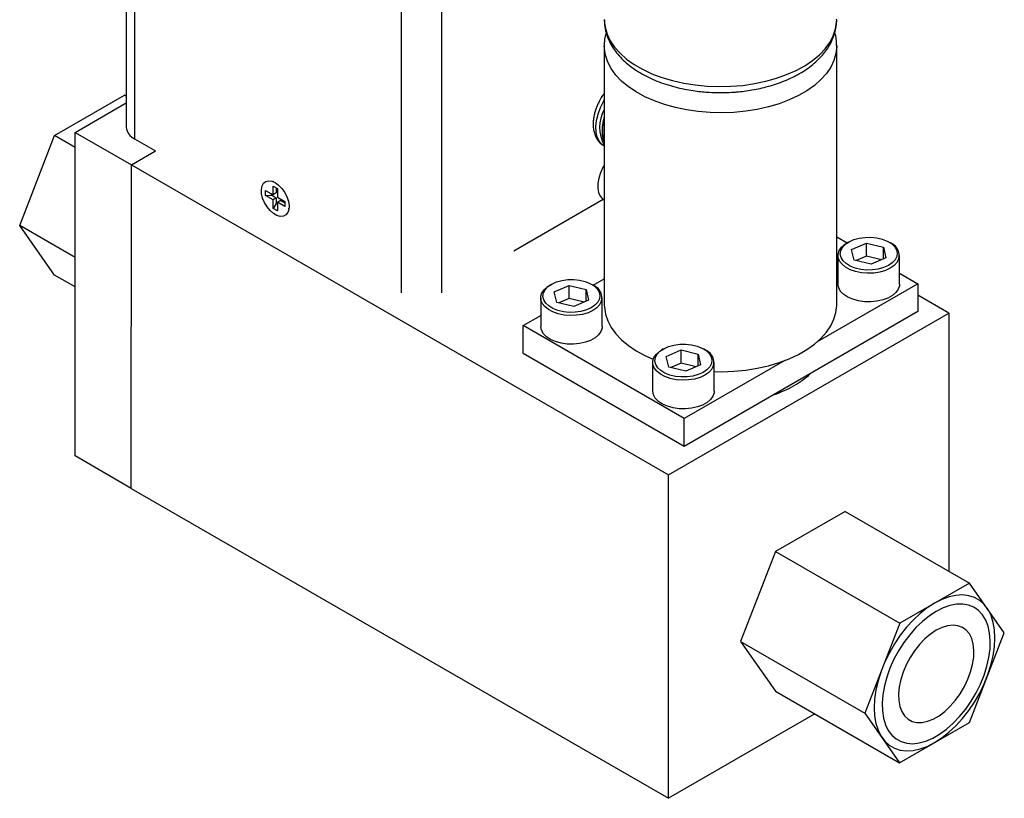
# Model space of a CAD drawing. Header units: inches. Extents: x 4.3 to 29.8, y 2.2 to 17.9.
# Tile 6 of 9: x 25.5 to 29.8, y 11.3 to 14.7. Entities that reach past the tile are written whole.
import ezdxf

# ---------------------------------------------------------------- set-up
doc = ezdxf.new("R2010")
doc.units = ezdxf.units.IN
doc.header["$MEASUREMENT"] = 0

msp = doc.modelspace()

# ---------------------------------------------------------------- linework, layer by layer
at = {"color": 7, "linetype": 'Continuous', "lineweight": 25}
for p, q in [((25.933, 17.295), (25.933, 14.2619)), ((25.9696, 17.2439), (25.9696, 14.2109)), ((27.1405, 13.5352), (27.1405, 16.568)), ((27.3173, 13.5352), (27.3173, 16.568)), ((28.0307, 14.6195), (28.0307, 13.4834)), ((29.0507, 13.4834), (29.0507, 14.6195)), ((25.6187, 14.2256), (25.9249, 14.4023)), ((25.933, 14.3977), (25.9249, 14.4023)), ((25.7087, 14.2394), (25.933, 14.3689)), ((25.4656, 13.831), (25.6187, 14.2256)), ((25.7087, 14.1736), (25.6187, 14.2256)), ((25.7087, 14.2394), (25.9562, 14.0965)), ((25.7087, 12.8194), (25.7087, 14.2394)), ((25.9696, 14.2109), (26.0612, 14.158)), ((28.0306, 14.1949), (28.029, 14.1992)), ((28.0292, 14.1804), (28.0307, 14.1796)), ((28.0306, 14.1949), (28.0307, 14.1947)), ((25.9563, 14.0975), (26.0615, 14.1582)), ((25.9554, 12.677), (25.9563, 14.0975)), ((25.9562, 14.0965), (25.9563, 14.0966)), ((25.9562, 13.9329), (25.9562, 14.0965)), ((25.9563, 14.0975), (28.3131, 12.737)), ((26.5772, 14.0035), (26.5963, 13.9925)), ((26.5772, 13.9655), (26.5772, 14.0035)), ((26.5801, 14.0227), (26.5782, 14.0234)), ((26.5801, 14.0227), (26.5782, 14.0234)), ((26.5801, 14.0227), (26.5782, 14.0234)), ((26.5801, 14.0227), (26.5782, 14.0234)), ((26.5801, 14.0227), (26.5782, 14.0234)), ((26.5443, 13.9845), (26.5772, 13.9655)), ((26.5443, 13.9624), (26.5443, 13.9845)), ((26.5443, 13.9624), (26.5708, 13.9635)), ((26.5772, 13.9435), (26.5443, 13.9624)), ((26.5708, 13.9635), (26.5708, 13.9692)), ((26.5708, 13.9635), (26.5914, 13.9516)), ((26.5914, 13.9737), (26.5772, 13.9655)), ((26.5914, 13.9953), (26.5914, 13.9737)), ((26.5963, 13.9925), (26.5963, 13.9545)), ((26.5914, 13.9516), (26.5772, 13.9435)), ((26.5772, 13.9055), (26.5772, 13.9435)), ((26.5914, 13.9279), (26.5772, 13.9055)), ((26.5914, 13.9516), (26.5914, 13.9279)), ((26.5963, 13.925), (26.5914, 13.9279)), ((26.5963, 13.9545), (26.6292, 13.9355)), ((26.6105, 13.9406), (26.5963, 13.9324)), ((26.6292, 13.9135), (26.5963, 13.9324)), ((26.5963, 13.9324), (26.5963, 13.8945)), ((26.6105, 13.9406), (26.6292, 13.9298)), ((26.6292, 13.9355), (26.6292, 13.9135)), ((28.0265, 13.9443), (27.6343, 13.7179)), ((28.0265, 13.9443), (28.0265, 13.946)), ((28.0279, 13.9454), (28.0307, 13.9442)), ((26.5963, 13.8945), (26.5772, 13.9055)), ((26.647, 13.9043), (26.6472, 13.9063)), ((26.647, 13.9043), (26.6472, 13.9063)), ((26.647, 13.9043), (26.6472, 13.9063)), ((26.647, 13.9043), (26.6472, 13.9063)), ((26.647, 13.9043), (26.6472, 13.9063)), ((25.7087, 13.6906), (25.4656, 13.831)), ((25.6187, 13.6132), (25.4656, 13.831)), ((29.0507, 13.7809), (29.0965, 13.7545)), ((29.1028, 13.7582), (29.0957, 13.7541)), ((29.116, 13.7251), (29.1806, 13.7537)), ((29.1806, 13.7537), (29.2558, 13.7358)), ((29.1806, 13.6962), (29.1806, 13.7537)), ((29.2867, 13.7541), (29.2796, 13.7582)), ((29.0562, 13.699), (29.0562, 13.5732)), ((29.1267, 13.6785), (29.116, 13.7251)), ((29.1806, 13.6962), (29.1358, 13.6763)), ((29.2466, 13.6804), (29.1806, 13.6962)), ((29.2558, 13.7358), (29.2664, 13.6892)), ((29.2558, 13.6845), (29.2558, 13.7358)), ((29.3262, 13.5732), (29.3262, 13.699)), ((29.2019, 13.6606), (29.1267, 13.6785)), ((29.2664, 13.6892), (29.2019, 13.6606)), ((25.7087, 13.5612), (25.6187, 13.6132)), ((29.3262, 13.6219), (29.4069, 13.5753)), ((27.7982, 13.5724), (27.7911, 13.5684)), ((27.8114, 13.5394), (27.876, 13.568)), ((27.876, 13.568), (27.9512, 13.55)), ((27.876, 13.5104), (27.876, 13.568)), ((27.9821, 13.5684), (27.975, 13.5724)), ((27.9814, 13.5688), (28.0307, 13.5972)), ((29.4069, 13.5753), (28.9653, 13.3204)), ((29.4069, 13.5753), (29.4069, 13.4528)), ((27.822, 13.4928), (27.8114, 13.5394)), ((27.9512, 13.55), (27.9618, 13.5035)), ((27.9512, 13.4987), (27.9512, 13.55)), ((29.5428, 13.4458), (29.4069, 13.5242)), ((27.7516, 13.5133), (27.7516, 13.3875)), ((27.8973, 13.4748), (27.822, 13.4928)), ((27.876, 13.5104), (27.8312, 13.4906)), ((27.942, 13.4947), (27.876, 13.5104)), ((27.9618, 13.5035), (27.8973, 13.4748)), ((28.0216, 13.3875), (28.0216, 13.5133)), ((28.3131, 12.737), (29.5428, 13.4458)), ((29.4069, 13.4528), (28.3816, 12.8609)), ((29.5428, 13.4458), (29.542, 12.3141)), ((27.6745, 13.3916), (27.7516, 13.4361)), ((28.3816, 12.9834), (27.6745, 13.3916)), ((27.6745, 13.2691), (27.6745, 13.3916)), ((28.3816, 12.8609), (27.6745, 13.2691)), ((28.2896, 13.2887), (28.2826, 13.2847)), ((28.3028, 13.2557), (28.3674, 13.2843)), ((28.3674, 13.2843), (28.4426, 13.2663)), ((28.3674, 13.2267), (28.3674, 13.2843)), ((28.4426, 13.2663), (28.4533, 13.2198)), ((28.4426, 13.215), (28.4426, 13.2663)), ((28.4735, 13.2847), (28.4665, 13.2887)), ((28.243, 13.2296), (28.243, 13.1038)), ((28.3135, 13.2091), (28.3028, 13.2557)), ((28.3674, 13.2267), (28.3226, 13.2069)), ((28.4334, 13.211), (28.3674, 13.2267)), ((28.8232, 13.2383), (28.3816, 12.9834)), ((28.513, 13.1038), (28.513, 13.2296)), ((28.3887, 13.1911), (28.3135, 13.2091)), ((28.4533, 13.2198), (28.3887, 13.1911)), ((28.3816, 12.8609), (28.3816, 12.9834)), ((25.9554, 12.677), (25.7087, 12.8194)), ((28.3122, 11.3165), (28.3131, 12.737)), ((25.9554, 12.677), (28.3122, 11.3165)), ((25.9562, 12.6766), (25.9562, 12.6766)), ((25.9562, 12.6766), (25.9562, 12.6766)), ((29.0884, 12.576), (28.7823, 12.3995)), ((29.0884, 12.576), (29.6331, 12.2615)), ((28.7823, 12.3995), (28.629, 12.0049)), ((28.7823, 12.3995), (29.3269, 12.085)), ((29.6331, 12.2615), (29.3269, 12.085)), ((29.786, 12.0435), (29.6331, 12.2615)), ((29.3269, 12.085), (29.1736, 11.6905)), ((29.6327, 11.6489), (29.786, 12.0435)), ((28.629, 12.0049), (29.1736, 11.6905)), ((28.629, 12.0049), (28.7819, 11.7868)), ((28.7819, 11.7868), (29.3265, 11.4724)), ((28.9549, 11.687), (28.3122, 11.3165)), ((29.1736, 11.6905), (29.3265, 11.4724)), ((29.3265, 11.4724), (29.6327, 11.6489))]:
    msp.add_line(p, q, dxfattribs=at)
at = {"color": 7, "linetype": 'Continuous', "lineweight": 25, "flags": 128}
for points in [[(28.0307, 14.7348), (28.0307, 14.731), (28.0341, 14.7007), (28.0429, 14.6709), (28.0569, 14.6416), (28.076, 14.6134), (28.1001, 14.5865), (28.1289, 14.5611), (28.162, 14.5376), (28.1991, 14.5162), (28.2399, 14.497), (28.2838, 14.4804), (28.3305, 14.4665), (28.3793, 14.4555), (28.4299, 14.4474), (28.4817, 14.4423), (28.5341, 14.4404), (28.5866, 14.4416), (28.6386, 14.4458), (28.6895, 14.4532), (28.7389, 14.4635), (28.7861, 14.4767), (28.8308, 14.4927), (28.8724, 14.5112), (28.9105, 14.532), (28.9446, 14.5551), (28.9745, 14.58), (28.9998, 14.6066), (29.0202, 14.6345), (29.0355, 14.6635), (29.0456, 14.6932), (29.0503, 14.7234), (29.0507, 14.7348)], [(29.0507, 14.6206), (29.0506, 14.6157), (29.0473, 14.5854), (29.0385, 14.5555), (29.0245, 14.5263), (29.0053, 14.4981), (28.9813, 14.4712), (28.9525, 14.4458), (28.9194, 14.4223), (28.8823, 14.4008), (28.8415, 14.3817), (28.7976, 14.3651), (28.7509, 14.3512), (28.702, 14.3402), (28.6514, 14.3321), (28.5996, 14.327), (28.5472, 14.3251), (28.4948, 14.3262), (28.4428, 14.3305), (28.3919, 14.3379), (28.3425, 14.3482), (28.2952, 14.3614), (28.2506, 14.3773), (28.209, 14.3958), (28.1709, 14.4167), (28.1367, 14.4397), (28.1069, 14.4647), (28.0816, 14.4912), (28.0612, 14.5192), (28.0459, 14.5481), (28.0358, 14.5779), (28.0311, 14.6081), (28.0307, 14.6199)], [(28.0292, 14.1804), (28.0201, 14.1869), (28.0081, 14.201), (27.9995, 14.2192), (27.9947, 14.2409), (27.9937, 14.2655), (27.9966, 14.2921), (28.0033, 14.3199), (28.0137, 14.348), (28.0273, 14.3756), (28.0307, 14.3815)], [(28.0307, 14.0944), (28.0251, 14.0848), (28.0142, 14.0615), (28.0066, 14.0379), (28.0025, 14.015), (28.0022, 13.9937), (28.0057, 13.975), (28.0128, 13.9596), (28.0232, 13.9483), (28.0278, 13.9452)], [(26.5868, 14.0192), (26.6019, 14.0083), (26.6161, 13.9936), (26.6284, 13.9761), (26.6381, 13.957), (26.6446, 13.9373), (26.6475, 13.9183), (26.6465, 13.9013), (26.6418, 13.8873), (26.6336, 13.8772), (26.6225, 13.8715), (26.6092, 13.8708), (26.5944, 13.8749), (26.5791, 13.8837), (26.5644, 13.8966), (26.551, 13.9128), (26.5399, 13.9313), (26.5317, 13.9508), (26.527, 13.9703), (26.5261, 13.9884), (26.5289, 14.0041), (26.5354, 14.0162), (26.5451, 14.0242), (26.5575, 14.0274), (26.5716, 14.0257), (26.5868, 14.0192)], [(26.5868, 14.0192), (26.6019, 14.0083), (26.6161, 13.9936), (26.6284, 13.9761), (26.6381, 13.957), (26.6446, 13.9373), (26.6475, 13.9183), (26.6465, 13.9013), (26.6418, 13.8873), (26.6336, 13.8772), (26.6225, 13.8715), (26.6092, 13.8708), (26.5944, 13.8749), (26.5791, 13.8837), (26.5644, 13.8966), (26.551, 13.9128), (26.5399, 13.9313), (26.5317, 13.9508), (26.527, 13.9703), (26.5261, 13.9884), (26.5289, 14.0041), (26.5354, 14.0162), (26.5451, 14.0242), (26.5575, 14.0274), (26.5716, 14.0257), (26.5868, 14.0192)], [(26.5868, 14.0192), (26.6019, 14.0083), (26.6161, 13.9936), (26.6284, 13.9761), (26.6381, 13.957), (26.6446, 13.9373), (26.6475, 13.9183), (26.6465, 13.9013), (26.6418, 13.8873), (26.6336, 13.8772), (26.6225, 13.8715), (26.6092, 13.8708), (26.5944, 13.8749), (26.5791, 13.8837), (26.5644, 13.8966), (26.551, 13.9128), (26.5399, 13.9313), (26.5317, 13.9508), (26.527, 13.9703), (26.5261, 13.9884), (26.5289, 14.0041), (26.5354, 14.0162), (26.5451, 14.0242), (26.5575, 14.0274), (26.5716, 14.0257), (26.5868, 14.0192)], [(26.5868, 14.0192), (26.6019, 14.0083), (26.6161, 13.9936), (26.6284, 13.9761), (26.6381, 13.957), (26.6446, 13.9373), (26.6475, 13.9183), (26.6465, 13.9013), (26.6418, 13.8873), (26.6336, 13.8772), (26.6225, 13.8715), (26.6092, 13.8708), (26.5944, 13.8749), (26.5791, 13.8837), (26.5644, 13.8966), (26.551, 13.9128), (26.5399, 13.9313), (26.5317, 13.9508), (26.527, 13.9703), (26.5261, 13.9884), (26.5289, 14.0041), (26.5354, 14.0162), (26.5451, 14.0242), (26.5575, 14.0274), (26.5716, 14.0257), (26.5868, 14.0192)], [(26.5868, 14.0192), (26.6019, 14.0083), (26.6161, 13.9936), (26.6284, 13.9761), (26.6381, 13.957), (26.6446, 13.9373), (26.6475, 13.9183), (26.6465, 13.9013), (26.6418, 13.8873), (26.6336, 13.8772), (26.6225, 13.8715), (26.6092, 13.8708), (26.5944, 13.8749), (26.5791, 13.8837), (26.5644, 13.8966), (26.551, 13.9128), (26.5399, 13.9313), (26.5317, 13.9508), (26.527, 13.9703), (26.5261, 13.9884), (26.5289, 14.0041), (26.5354, 14.0162), (26.5451, 14.0242), (26.5575, 14.0274), (26.5716, 14.0257), (26.5868, 14.0192)], [(29.316, 13.6692), (29.303, 13.6553), (29.2855, 13.6432), (29.2641, 13.6334), (29.2398, 13.6263), (29.2134, 13.6221), (29.1861, 13.6211), (29.1591, 13.6233), (29.1334, 13.6286), (29.11, 13.6367), (29.0899, 13.6475), (29.074, 13.6603), (29.063, 13.6747), (29.0571, 13.6901), (29.0567, 13.7059), (29.0619, 13.7213), (29.0723, 13.7359), (29.0876, 13.749), (29.0957, 13.7541)], [(29.0757, 13.7347), (29.0882, 13.748), (29.1051, 13.7595), (29.1259, 13.7687), (29.1494, 13.7752), (29.1749, 13.7787), (29.201, 13.7791), (29.2267, 13.7764), (29.2508, 13.7706), (29.2724, 13.762), (29.2904, 13.7511), (29.304, 13.7382), (29.3128, 13.724), (29.3162, 13.7091), (29.3141, 13.694), (29.3067, 13.6796), (29.2943, 13.6663), (29.2773, 13.6548), (29.2566, 13.6456), (29.233, 13.6391), (29.2076, 13.6356), (29.1815, 13.6352), (29.1558, 13.638), (29.1316, 13.6437), (29.1101, 13.6523), (29.0921, 13.6632), (29.0784, 13.6761), (29.0697, 13.6903), (29.0663, 13.7052), (29.0683, 13.7203), (29.0757, 13.7347)], [(28.0114, 13.4835), (27.9984, 13.4696), (27.9809, 13.4575), (27.9595, 13.4477), (27.9351, 13.4405), (27.9088, 13.4364), (27.8815, 13.4354), (27.8545, 13.4376), (27.8287, 13.4428), (27.8054, 13.451), (27.7853, 13.4617), (27.7694, 13.4745), (27.7583, 13.489), (27.7525, 13.5044), (27.7521, 13.5201), (27.7573, 13.5356), (27.7677, 13.5502), (27.783, 13.5632), (27.7911, 13.5684)], [(27.7711, 13.549), (27.7836, 13.5623), (27.8005, 13.5737), (27.8213, 13.5829), (27.8448, 13.5894), (27.8702, 13.593), (27.8964, 13.5934), (27.9221, 13.5906), (27.9462, 13.5849), (27.9678, 13.5763), (27.9857, 13.5654), (27.9994, 13.5525), (28.0081, 13.5383), (28.0116, 13.5233), (28.0095, 13.5083), (28.0021, 13.4938), (27.9897, 13.4806), (27.9727, 13.4691), (27.952, 13.4599), (27.9284, 13.4534), (27.903, 13.4499), (27.8769, 13.4495), (27.8512, 13.4522), (27.827, 13.458), (27.8055, 13.4665), (27.7875, 13.4775), (27.7738, 13.4903), (27.7651, 13.5045), (27.7617, 13.5195), (27.7637, 13.5345), (27.7711, 13.549)], [(29.3262, 13.5732), (29.3257, 13.5664), (29.3205, 13.5509), (29.3101, 13.5363), (29.2948, 13.5233), (29.2752, 13.5122), (29.2523, 13.5037), (29.2268, 13.4981), (29.1998, 13.4955), (29.1725, 13.4961), (29.146, 13.4998), (29.1213, 13.5066), (29.0995, 13.5161), (29.0814, 13.5279), (29.0679, 13.5416), (29.0594, 13.5566), (29.0562, 13.5722), (29.0562, 13.5732)], [(28.0307, 13.4834), (28.0311, 13.4721), (28.0358, 13.4419), (28.0459, 13.4121), (28.0612, 13.3831), (28.0816, 13.3552), (28.1069, 13.3286), (28.1367, 13.3037), (28.1709, 13.2807), (28.209, 13.2598), (28.2452, 13.2435)], [(28.513, 13.1895), (28.5472, 13.189), (28.5996, 13.191), (28.6514, 13.196), (28.702, 13.2041), (28.7509, 13.2152), (28.7976, 13.2291), (28.8415, 13.2457), (28.8823, 13.2648), (28.9194, 13.2862), (28.9525, 13.3098), (28.9813, 13.3351), (29.0053, 13.3621), (29.0245, 13.3903), (29.0385, 13.4195), (29.0473, 13.4494), (29.0506, 13.4796), (29.0507, 13.4834)], [(28.0216, 13.3875), (28.0211, 13.3806), (28.0159, 13.3652), (28.0055, 13.3506), (27.9902, 13.3375), (27.9706, 13.3265), (27.9476, 13.318), (27.9222, 13.3123), (27.8952, 13.3097), (27.8679, 13.3103), (27.8414, 13.3141), (27.8167, 13.3208), (27.7949, 13.3303), (27.7768, 13.3422), (27.7633, 13.3558), (27.7547, 13.3708), (27.7516, 13.3865), (27.7516, 13.3875)], [(28.2625, 13.2653), (28.275, 13.2786), (28.292, 13.29), (28.3127, 13.2992), (28.3363, 13.3057), (28.3617, 13.3093), (28.3878, 13.3097), (28.4135, 13.3069), (28.4376, 13.3011), (28.4592, 13.2926), (28.4772, 13.2817), (28.4908, 13.2688), (28.4996, 13.2546), (28.503, 13.2396), (28.501, 13.2246), (28.4936, 13.2101), (28.4811, 13.1969), (28.4641, 13.1854), (28.4434, 13.1762), (28.4198, 13.1697), (28.3944, 13.1662), (28.3683, 13.1658), (28.3426, 13.1685), (28.3184, 13.1743), (28.2969, 13.1828), (28.2789, 13.1938), (28.2652, 13.2066), (28.2565, 13.2208), (28.2531, 13.2358), (28.2551, 13.2508), (28.2625, 13.2653)], [(28.5028, 13.1998), (28.4898, 13.1859), (28.4723, 13.1738), (28.4509, 13.164), (28.4266, 13.1568), (28.4002, 13.1527), (28.373, 13.1517), (28.3459, 13.1539), (28.3202, 13.1591), (28.2968, 13.1673), (28.2768, 13.178), (28.2609, 13.1908), (28.2498, 13.2053), (28.2439, 13.2207), (28.2436, 13.2364), (28.2487, 13.2519), (28.2592, 13.2665), (28.2745, 13.2795), (28.2826, 13.2847)], [(28.513, 13.1038), (28.5125, 13.0969), (28.5074, 13.0815), (28.4969, 13.0669), (28.4816, 13.0538), (28.4621, 13.0428), (28.4391, 13.0343), (28.4136, 13.0286), (28.3866, 13.026), (28.3594, 13.0266), (28.3328, 13.0304), (28.3081, 13.0371), (28.2863, 13.0466), (28.2683, 13.0585), (28.2547, 13.0721), (28.2462, 13.0871), (28.2431, 13.1028), (28.243, 13.1038)], [(29.48, 12.1731), (29.4481, 12.1525), (29.4166, 12.1277), (29.386, 12.0991), (29.3568, 12.0671), (29.3294, 12.0322), (29.3042, 11.9948), (29.2816, 11.9556), (29.2618, 11.9152), (29.2452, 11.874), (29.2321, 11.8327), (29.2225, 11.7919), (29.2168, 11.7522), (29.2148, 11.7142), (29.2167, 11.6784), (29.2225, 11.6454), (29.232, 11.6156), (29.2451, 11.5894), (29.2616, 11.5673), (29.2813, 11.5496), (29.3039, 11.5365), (29.3291, 11.5282), (29.3565, 11.5249), (29.3857, 11.5265), (29.4162, 11.5331), (29.4477, 11.5446), (29.4796, 11.5608), (29.5116, 11.5815), (29.5431, 11.6063), (29.5736, 11.6349), (29.6028, 11.6669), (29.6302, 11.7018), (29.6554, 11.7391), (29.6781, 11.7783), (29.6978, 11.8188), (29.7144, 11.86), (29.7276, 11.9012), (29.7371, 11.942), (29.7429, 11.9817), (29.7449, 12.0197), (29.743, 12.0555), (29.7372, 12.0886), (29.7277, 12.1184), (29.7146, 12.1445), (29.6981, 12.1666), (29.6783, 12.1844), (29.6557, 12.1974), (29.6306, 12.2057), (29.6032, 12.2091), (29.574, 12.2074), (29.5435, 12.2008), (29.512, 12.1893), (29.48, 12.1731)], [(29.4874, 12.1368), (29.4571, 12.1171), (29.4272, 12.0932), (29.3984, 12.0655), (29.371, 12.0344), (29.3455, 12.0006), (29.3223, 11.9645), (29.3018, 11.9267), (29.2844, 11.8878), (29.2703, 11.8486), (29.2598, 11.8095), (29.253, 11.7714), (29.2501, 11.7347), (29.251, 11.7002), (29.2558, 11.6683), (29.2645, 11.6396), (29.2768, 11.6146), (29.2925, 11.5936), (29.3115, 11.5771), (29.3333, 11.5653), (29.3576, 11.5583), (29.3841, 11.5563), (29.4123, 11.5594), (29.4417, 11.5674), (29.4719, 11.5803), (29.5023, 11.5979), (29.5325, 11.6197), (29.5619, 11.6456), (29.5901, 11.675), (29.6166, 11.7075), (29.641, 11.7426), (29.6628, 11.7796), (29.6818, 11.818), (29.6976, 11.8572), (29.7099, 11.8964), (29.7186, 11.9351), (29.7235, 11.9725), (29.7245, 12.0082), (29.7216, 12.0415), (29.7148, 12.0718), (29.7043, 12.0988), (29.6903, 12.1218), (29.6729, 12.1406), (29.6525, 12.1548), (29.6293, 12.1642), (29.6039, 12.1687), (29.5765, 12.1681), (29.5476, 12.1626), (29.5178, 12.1521), (29.4874, 12.1368)], [(29.4874, 12.0541), (29.4621, 12.0373), (29.4374, 12.0164), (29.4138, 11.9919), (29.392, 11.9643), (29.3724, 11.9344), (29.3555, 11.9028), (29.3417, 11.8702), (29.3313, 11.8375), (29.3246, 11.8054), (29.3217, 11.7746), (29.3226, 11.7458), (29.3274, 11.7198), (29.336, 11.6972), (29.3481, 11.6784), (29.3635, 11.664), (29.3817, 11.6542), (29.4025, 11.6493), (29.4252, 11.6494), (29.4494, 11.6545), (29.4744, 11.6645), (29.4998, 11.6791), (29.5249, 11.698), (29.5491, 11.7208), (29.5718, 11.7469), (29.5926, 11.7758), (29.6109, 11.8066), (29.6263, 11.8388), (29.6384, 11.8715), (29.647, 11.9041), (29.6519, 11.9356), (29.6529, 11.9655), (29.65, 11.9929), (29.6433, 12.0173), (29.6329, 12.0381), (29.6191, 12.0547), (29.6023, 12.0669), (29.5827, 12.0742), (29.5609, 12.0766), (29.5374, 12.074), (29.5127, 12.0665), (29.4874, 12.0541)]]:
    msp.add_lwpolyline(points, dxfattribs=at)
at = {"color": 7, "linetype": 'Continuous', "lineweight": 25}
for centre, radius, start, end in [((28.1685, 14.2617), 0.1586, 150.3546, 209.6454), ((25.9955, 14.2681), 0.0629, 185.6948, 245.6253), ((28.186, 14.2451), 0.1636, 161.6832, 196.2888), ((29.2662, 13.6995), 0.0583, 328.6471, 69.3986), ((27.9616, 13.5138), 0.0583, 328.6471, 69.3986), ((28.453, 13.2301), 0.0583, 328.6471, 69.3986), ((28.6878, 13.442), 0.3598, 299.3849, 313.2423), ((28.6004, 13.5936), 0.5348, 289.1444, 299.5753)]:
    msp.add_arc(centre, radius, start, end, dxfattribs=at)
for points, knots in [([(28.0312, 14.7332), (28.0313, 14.7255), (28.0316, 14.7068), (28.0378, 14.6771), (28.049, 14.6457), (28.0647, 14.616), (28.0839, 14.5885), (28.1071, 14.5623), (28.134, 14.5379), (28.1642, 14.5154), (28.1973, 14.4949), (28.233, 14.4767), (28.2708, 14.4607), (28.3102, 14.4471), (28.3505, 14.436), (28.3905, 14.4274), (28.4276, 14.4214), (28.4606, 14.4176), (28.4975, 14.4147), (28.5238, 14.4142), (28.5407, 14.4139)], [0, 0, 0, 0, 0.041966, 0.10167, 0.163981, 0.221081, 0.279203, 0.338156, 0.397626, 0.457284, 0.516862, 0.576112, 0.634898, 0.693042, 0.750197, 0.805535, 0.856457, 0.898191, 0.934998, 1, 1, 1, 1]), ([(28.5407, 14.4139), (28.5575, 14.4142), (28.5811, 14.4146), (28.6157, 14.4172), (28.6451, 14.4203), (28.6797, 14.4254), (28.7151, 14.4324), (28.7512, 14.4414), (28.787, 14.4523), (28.8221, 14.4653), (28.856, 14.4804), (28.8882, 14.4974), (28.9184, 14.5163), (28.9463, 14.5371), (28.9716, 14.5598), (28.9939, 14.5842), (29.013, 14.6102), (29.0285, 14.6378), (29.0404, 14.6667), (29.0478, 14.6968), (29.0511, 14.7204), (29.0504, 14.7337), (29.0502, 14.7367)], [0, 0, 0, 0, 0.064315, 0.09051, 0.133872, 0.178737, 0.226701, 0.276562, 0.327854, 0.380211, 0.433391, 0.487219, 0.541572, 0.59633, 0.651358, 0.706533, 0.761738, 0.816914, 0.872113, 0.927562, 0.983676, 1, 1, 1, 1]), ([(28.0387, 14.677), (28.0369, 14.6701), (28.0325, 14.6528), (28.0302, 14.6335), (28.0309, 14.6214), (28.031, 14.62)], [0, 0, 0, 0, 0.37051, 0.925345, 1, 1, 1, 1]), ([(29.0503, 14.6209), (29.0501, 14.6297), (29.0498, 14.6492), (29.0452, 14.6682), (29.0426, 14.6786)], [0, 0, 0, 0, 0.452856, 1, 1, 1, 1]), ([(28.0147, 14.3872), (28.0102, 14.3787), (28.0037, 14.3668), (27.9962, 14.3485), (27.9908, 14.3327), (27.9859, 14.314), (27.9828, 14.2946), (27.9816, 14.2749), (27.9828, 14.2553), (27.9867, 14.2364), (27.9935, 14.2186), (28.0034, 14.2025), (28.0154, 14.1892), (28.0253, 14.1832), (28.0298, 14.1805)], [0, 0, 0, 0, 0.111436, 0.157007, 0.232111, 0.309322, 0.391565, 0.476834, 0.564487, 0.653673, 0.743562, 0.833673, 0.92449, 1, 1, 1, 1]), ([(28.0307, 14.4114), (28.0293, 14.4097), (28.0235, 14.402), (28.0186, 14.3936), (28.0147, 14.3872)], [0, 0, 0, 0, 0.230229, 1, 1, 1, 1]), ([(28.0307, 14.307), (28.029, 14.3012), (28.0255, 14.2886), (28.0223, 14.2693), (28.0208, 14.2491), (28.0218, 14.2291), (28.0243, 14.2126), (28.0278, 14.2035), (28.0289, 14.2004)], [0, 0, 0, 0, 0.155377, 0.333039, 0.517201, 0.706463, 0.899202, 1, 1, 1, 1])]:
    msp.add_open_spline(points, degree=3, knots=knots, dxfattribs=at)

doc.saveas('drawing.dxf')
